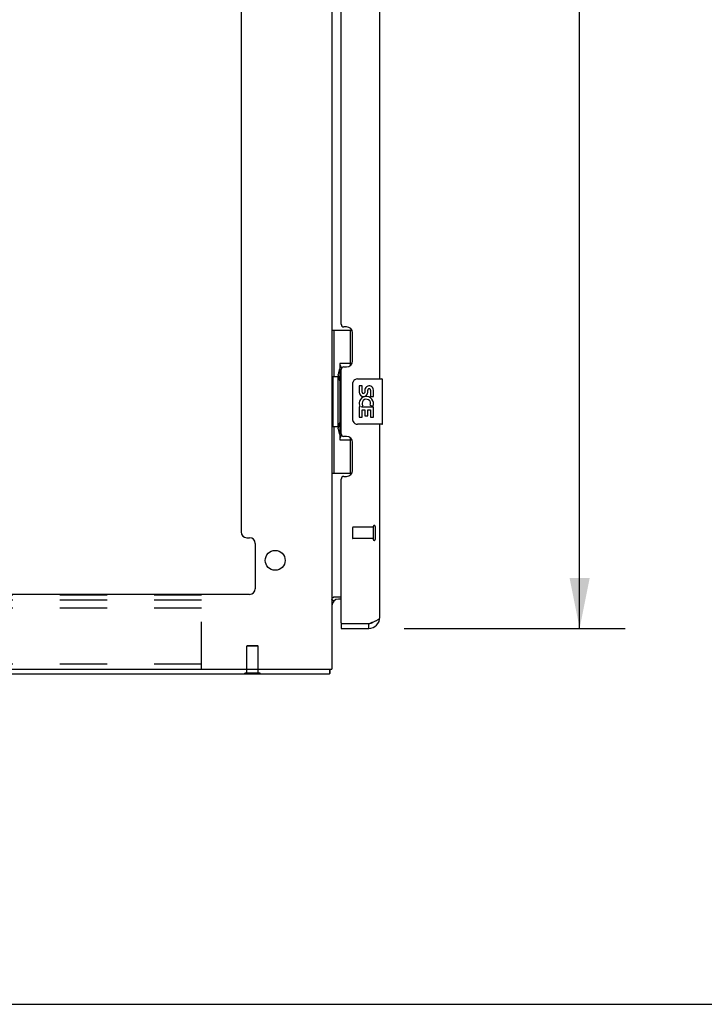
# Model space of a CAD drawing. Header units: inches. Extents: x 0 to 189, y 0 to 122.
# Tile 6 of 35: x 36 to 51, y 0 to 22. Entities that reach past the tile are written whole.
import ezdxf

# ---------------------------------------------------------------- set-up
doc = ezdxf.new("R2010")
doc.units = ezdxf.units.IN
doc.header["$LTSCALE"] = 10.388889
doc.header["$MEASUREMENT"] = 0
doc.linetypes.add('HIDDEN', pattern=[0.2, 0.1, -0.1])
doc.layers.get('0').update_dxf_attribs({"linetype": 'CONTINUOUS'})
for name, color, linetype in [('02___PRT_ALL_AXES', 7, 'CONTINUOUS'), ('DEFAULT_2', 8, 'HIDDEN'), ('DIMENSIONS', 7, 'CONTINUOUS')]:
    doc.layers.add(name, color=color, linetype=linetype)
doc.styles.get("Standard").update_dxf_attribs({"font": 'arial.ttf'})
doc.dimstyles.new('DIMSTYLE_1', dxfattribs={"dimtxt": 0.833333, "dimasz": 1.111111, "dimexe": 0.09, "dimexo": 0.07, "dimgap": 0.0375, "dimtad": 0, "dimtih": 1, "dimtoh": 1, "dimzin": 4, "dimdsep": 46, "dimtxsty": 'Standard', "dimblk": '_FILLED', "dimblk1": '_FILLED', "dimblk2": '_FILLED', "dimcen": 0.09, "dimazin": 1, "dimtfac": 1, "dimtdec": 3, "dimtofl": 0, "dimtmove": 0, "dimatfit": 3, "dimldrblk": '_FILLED', "dimfxl": 0, "dimtolj": 1, "dimtzin": 4, "dimarcsym": 0})

# ---------------------------------------------------------------- blocks, each defined once
blk = doc.blocks.new('_FILLED')
at = {"color": 0, "linetype": 'ByBlock'}
blk.add_solid([(0, 0), (-1, 0.2), (-1, -0.2)], dxfattribs=at)
blk = doc.blocks.new('*D13')
at = {"layer": 'DIMENSIONS', "color": 2, "linetype": 'Continuous'}
for p, q in [((44.771, 77.154), (49.64, 77.154)), ((48.64, 77.154), (48.64, 44.186)), ((48.64, 8.288), (48.64, 41.269)), ((44.771, 8.288), (49.64, 8.288))]:
    blk.add_line(p, q, dxfattribs=at)
at = {"layer": 'DIMENSIONS', "color": 2, "linetype": 'Continuous', "xscale": 1.1111111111, "yscale": 1.1111111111, "zscale": 1.1111111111}
for p, rotation in [((48.64, 77.154), 90), ((48.64, 8.288), 270)]:
    blk.add_blockref('_FILLED', p, dxfattribs=dict(at, rotation=rotation))
at = {"layer": 'DIMENSIONS', "color": 2, "linetype": 'Continuous', "insert": (48.64, 43.769), "char_height": 0.8333, "width": 3.48823, "attachment_point": 2, "line_spacing_factor": 0.9}
blk.add_mtext('68.87\\PDOOR', dxfattribs=at)

msp = doc.modelspace()

# ---------------------------------------------------------------- linework, layer by layer
at = {"color": 3, "linetype": 'Continuous'}
for p, q in [((43.182, 78.05), (43.182, 7.392)), ((44.24, 13.788), (44.24, 32.41)), ((41.182, 31.12), (41.182, 10.413)), ((43.386, 14.995), (43.386, 31.202)), ((43.506, 14.935), (43.446, 14.935)), ((43.636, 14.185), (43.636, 14.805)), ((43.386, 12.58), (43.386, 13.995)), ((43.446, 14.055), (43.506, 14.055)), ((44.24, 8.534), (44.24, 12.788)), ((43.506, 12.52), (43.446, 12.52)), ((43.636, 11.77), (43.636, 12.39)), ((43.386, 8.412), (43.386, 11.58)), ((43.446, 11.64), (43.506, 11.64)), ((41.307, 10.288), (41.369, 10.288)), ((41.494, 10.163), (41.494, 9.163)), ((41.369, 9.038), (22.995, 9.038)), ((43.222, 8.986), (43.386, 8.986)), ((43.386, 8.934), (43.324, 8.934)), ((43.219, 8.893), (43.218, 8.894)), ((43.221, 8.892), (43.219, 8.893)), ((43.386, 8.288), (43.993, 8.288)), ((43.406, 8.392), (43.993, 8.392)), ((21.249, 7.392), (43.182, 7.392)), ((21.234, 7.288), (43.13, 7.288))]:
    msp.add_line(p, q, dxfattribs=at)
at = {"color": 7, "linetype": 'Continuous'}
for p, q in [((43.182, 14.863), (43.622, 14.863)), ((43.221, 14.863), (43.221, 13.838)), ((43.586, 14.863), (43.586, 14.083)), ((43.586, 14.128), (43.359, 14.128)), ((43.359, 14.128), (43.359, 12.448)), ((43.199, 13.838), (43.322, 13.838)), ((43.199, 13.838), (43.199, 12.738)), ((43.322, 13.868), (43.322, 13.889)), ((43.322, 12.738), (43.322, 13.838)), ((43.645, 12.888), (43.645, 13.688)), ((43.745, 13.788), (44.285, 13.788)), ((44.3, 12.803), (44.3, 13.773)), ((43.199, 12.738), (43.322, 12.738)), ((43.221, 12.738), (43.221, 11.713)), ((43.322, 12.687), (43.322, 12.708)), ((44.285, 12.788), (43.745, 12.788)), ((43.359, 12.448), (43.586, 12.448)), ((43.586, 12.493), (43.586, 11.713)), ((43.182, 11.713), (43.622, 11.713)), ((43.183, 8.929), (43.218, 8.895)), ((43.386, 8.392), (43.406, 8.392)), ((43.386, 8.392), (43.386, 8.288)), ((43.993, 8.288), (43.993, 8.392)), ((43.13, 7.392), (43.13, 7.288)), ((41.263, 7.284), (41.263, 7.288)), ((41.6, 7.284), (41.263, 7.284)), ((41.6, 7.284), (41.6, 7.288)), ((0, 0), (188.889, 0))]:
    msp.add_line(p, q, dxfattribs=at)
for points in [[(43.359, 14.104), (43.359, 14.101), (43.359, 14.097), (43.36, 14.093), (43.362, 14.089), (43.363, 14.084), (43.365, 14.079), (43.368, 14.073), (43.371, 14.067), (43.374, 14.061), (43.378, 14.054), (43.382, 14.047), (43.387, 14.039), (43.392, 14.03), (43.395, 14.027)], [(43.645, 13.688), (43.645, 13.694), (43.646, 13.7), (43.646, 13.707), (43.648, 13.713), (43.649, 13.718), (43.651, 13.724)], [(43.651, 12.852), (43.649, 12.857), (43.648, 12.863), (43.646, 12.869), (43.646, 12.875), (43.645, 12.882), (43.645, 12.888)], [(43.395, 12.549), (43.392, 12.545), (43.387, 12.537), (43.382, 12.529), (43.378, 12.522), (43.374, 12.515), (43.371, 12.508), (43.368, 12.502), (43.365, 12.497), (43.363, 12.492), (43.362, 12.487), (43.36, 12.483), (43.359, 12.479), (43.359, 12.475), (43.359, 12.472)]]:
    msp.add_lwpolyline(points, dxfattribs=at)
at = {"color": 3, "linetype": 'Continuous'}
for points in [[(43.202, 8.963), (43.197, 8.96), (43.195, 8.959), (43.193, 8.958), (43.191, 8.957), (43.188, 8.955), (43.187, 8.954), (43.185, 8.952), (43.184, 8.951), (43.183, 8.95), (43.182, 8.948), (43.182, 8.947), (43.182, 8.945)], [(43.184, 8.926), (43.183, 8.928), (43.182, 8.93), (43.182, 8.931), (43.182, 8.933), (43.182, 8.934)], [(43.218, 8.894), (43.214, 8.897), (43.212, 8.899), (43.21, 8.9), (43.209, 8.901), (43.207, 8.903), (43.205, 8.904), (43.203, 8.906), (43.201, 8.908), (43.198, 8.91), (43.196, 8.912), (43.194, 8.913), (43.192, 8.916), (43.19, 8.918), (43.188, 8.92), (43.187, 8.922), (43.185, 8.924), (43.184, 8.926)], [(43.222, 8.986), (43.222, 8.984), (43.222, 8.982), (43.221, 8.98), (43.221, 8.978), (43.22, 8.977), (43.219, 8.975), (43.218, 8.974), (43.216, 8.972), (43.215, 8.97), (43.213, 8.969), (43.211, 8.968), (43.209, 8.966), (43.207, 8.965), (43.205, 8.964), (43.202, 8.963)], [(43.222, 8.891), (43.222, 8.891), (43.222, 8.891), (43.222, 8.891), (43.221, 8.892), (43.221, 8.892)], [(43.993, 8.392), (44.009, 8.398), (44.025, 8.404), (44.041, 8.41), (44.057, 8.416), (44.072, 8.422), (44.087, 8.428), (44.102, 8.433), (44.116, 8.439), (44.13, 8.445), (44.143, 8.451), (44.156, 8.457), (44.167, 8.463), (44.178, 8.469), (44.189, 8.475), (44.198, 8.481), (44.207, 8.487), (44.214, 8.493), (44.221, 8.499), (44.227, 8.505), (44.231, 8.511), (44.235, 8.517), (44.238, 8.523), (44.239, 8.528), (44.24, 8.534)], [(43.142, 7.392), (43.141, 7.388), (43.141, 7.382), (43.14, 7.377), (43.139, 7.371), (43.139, 7.366), (43.139, 7.36), (43.138, 7.355), (43.138, 7.349), (43.138, 7.344), (43.138, 7.339)], [(43.138, 7.339), (43.138, 7.325), (43.138, 7.321), (43.138, 7.317), (43.138, 7.314), (43.138, 7.31), (43.137, 7.307), (43.137, 7.304), (43.137, 7.301), (43.136, 7.299), (43.136, 7.296), (43.135, 7.295), (43.135, 7.293), (43.134, 7.292), (43.134, 7.291), (43.133, 7.29), (43.132, 7.289), (43.132, 7.288), (43.131, 7.288), (43.13, 7.288)]]:
    msp.add_lwpolyline(points, dxfattribs=at)
msp.add_circle((41.932, 9.788), 0.219, dxfattribs=at)
for centre, radius, start, end in [((43.446, 14.995), 0.06, 180, 270), ((43.506, 14.805), 0.13, 0, 90), ((43.506, 14.185), 0.13, 270, 360), ((43.446, 13.995), 0.06, 90, 180), ((43.446, 12.58), 0.06, 180, 270), ((43.506, 12.39), 0.13, 0, 90), ((43.506, 11.77), 0.13, 270, 360), ((43.446, 11.58), 0.06, 90, 180), ((41.307, 10.413), 0.125, 180, 270), ((41.369, 10.163), 0.125, 0, 90), ((41.369, 9.163), 0.125, 270, 360), ((43.324, 8.791), 0.142, 90, 180), ((43.993, 8.534), 0.246, 270, 360), ((43.406, 8.412), 0.02, 180, 270)]:
    msp.add_arc(centre, radius, start, end, dxfattribs=at)
at = {"color": 7, "linetype": 'Continuous'}
for centre, radius, start, end in [((43.745, 13.688), 0.1, 90, 158.7946), ((44.285, 13.773), 0.015, 0, 90), ((43.745, 12.888), 0.1, 201.205, 270), ((44.285, 12.803), 0.015, 270, 360), ((43.993, 8.534), 0.142, 270, 311.3664), ((44.076, 8.678), 0.26, 267.3726, 270)]:
    msp.add_arc(centre, radius, start, end, dxfattribs=at)
for centre, start_param, end_param in [((43.426, 13.878), 0.699287, 1.51401), ((43.426, 13.878), -4.655602, -3.84088), ((43.426, 12.697), 0.699287, 1.51401), ((43.426, 12.697), -4.655602, -3.84088)]:
    msp.add_ellipse(centre, major_axis=(0, 0.18), ratio=0.579493, start_param=start_param, end_param=end_param, dxfattribs=at)
at = {"layer": '02___PRT_ALL_AXES', "color": 7, "linetype": 'Continuous'}
for p, q in [((43.845, 13.634), (43.782, 13.634)), ((43.782, 13.634), (43.782, 13.497)), ((43.845, 13.497), (43.845, 13.634)), ((43.91, 13.56), (43.91, 13.491)), ((43.971, 13.497), (43.971, 13.539)), ((44.034, 13.539), (44.034, 13.403)), ((44.097, 13.403), (44.097, 13.539)), ((44.034, 13.403), (44.097, 13.403)), ((43.801, 13.172), (43.782, 13.172)), ((43.782, 13.172), (43.782, 12.942)), ((43.835, 13.172), (43.862, 13.192)), ((43.835, 13.172), (44.097, 13.172)), ((43.845, 13.11), (43.91, 13.11)), ((43.845, 12.942), (43.845, 13.11)), ((43.91, 13.11), (43.91, 12.974)), ((43.971, 13.11), (44.034, 13.11)), ((43.971, 12.974), (43.971, 13.11)), ((44.026, 13.208), (44.084, 13.183)), ((44.034, 13.11), (44.034, 12.942)), ((44.097, 12.942), (44.097, 13.172)), ((43.782, 12.942), (43.845, 12.942)), ((43.91, 12.974), (43.971, 12.974)), ((44.034, 12.942), (44.097, 12.942))]:
    msp.add_line(p, q, dxfattribs=at)
at = {"layer": '02___PRT_ALL_AXES', "color": 8, "linetype": 'HIDDEN'}
for p, q in [((44.093, 10.516), (43.646, 10.516)), ((44.093, 10.516), (44.093, 10.268)), ((44.093, 10.268), (43.646, 10.268))]:
    msp.add_line(p, q, dxfattribs=at)
at = {"layer": '02___PRT_ALL_AXES', "color": 7, "linetype": 'Continuous'}
for centre, radius, start, end in [((43.877, 13.497), 0.0943, 180, 360), ((43.877, 13.497), 0.0314, 180, 261.2295), ((43.876, 13.502), 0.0362, 263.4285, 341.7628), ((44.002, 13.539), 0.0943, 68.6999, 167.4338), ((44.002, 13.539), 0.0314, 0, 180.0485), ((44.002, 13.539), 0.0943, 0, 68.6704), ((43.936, 13.246), 0.154, 161.4199, 206.1963), ((43.939, 13.246), 0.157, 336.5966, 161.8791), ((43.939, 13.246), 0.0943, 336.5966, 215.1122), ((43.939, 13.246), 0.157, 205.737, 207.8532)]:
    msp.add_arc(centre, radius, start, end, dxfattribs=at)
at = {"layer": 'DEFAULT_2', "color": 8, "linetype": 'HIDDEN'}
for p, q in [((43.636, 10.506), (43.636, 10.278)), ((44.093, 10.534), (44.093, 10.25)), ((44.136, 10.534), (44.136, 10.25)), ((40.307, 9.017), (21.307, 9.017)), ((40.307, 8.913), (21.307, 8.913)), ((40.307, 7.392), (40.307, 9.017)), ((40.307, 8.736), (21.307, 8.736)), ((41.318, 7.909), (41.308, 7.899)), ((41.556, 7.899), (41.308, 7.899)), ((41.308, 7.302), (41.308, 7.899)), ((41.318, 7.909), (41.546, 7.909)), ((41.546, 7.909), (41.556, 7.899)), ((41.556, 7.302), (41.556, 7.899)), ((40.307, 7.496), (21.307, 7.496)), ((41.6, 7.302), (41.263, 7.302)), ((41.263, 7.288), (41.263, 7.302)), ((41.6, 7.288), (41.6, 7.302))]:
    msp.add_line(p, q, dxfattribs=at)
for centre, radius, start, end in [((43.646, 10.506), 0.01, 90, 180), ((44.114, 10.534), 0.0215, 0, 180), ((43.646, 10.278), 0.01, 180, 270), ((44.114, 10.25), 0.0215, 180, 360)]:
    msp.add_arc(centre, radius, start, end, dxfattribs=at)

# ---------------------------------------------------------------- dimensions: what is measured, and where the dimension line sits
at = {"layer": 'DIMENSIONS', "color": 2, "linetype": 'Continuous'}
dim = msp.add_linear_dim(base=(48.64, 8.288), p1=(44.701, 77.154), p2=(44.701, 8.288), angle=270, text='<>\\PDOOR\\P[]', dimstyle='DIMSTYLE_1', dxfattribs=at)
dim.commit()
dim.dimension.update_dxf_attribs({"geometry": '*D13', "text_midpoint": (48.64, 42.728), "dimtype": 160})

doc.saveas('drawing.dxf')
